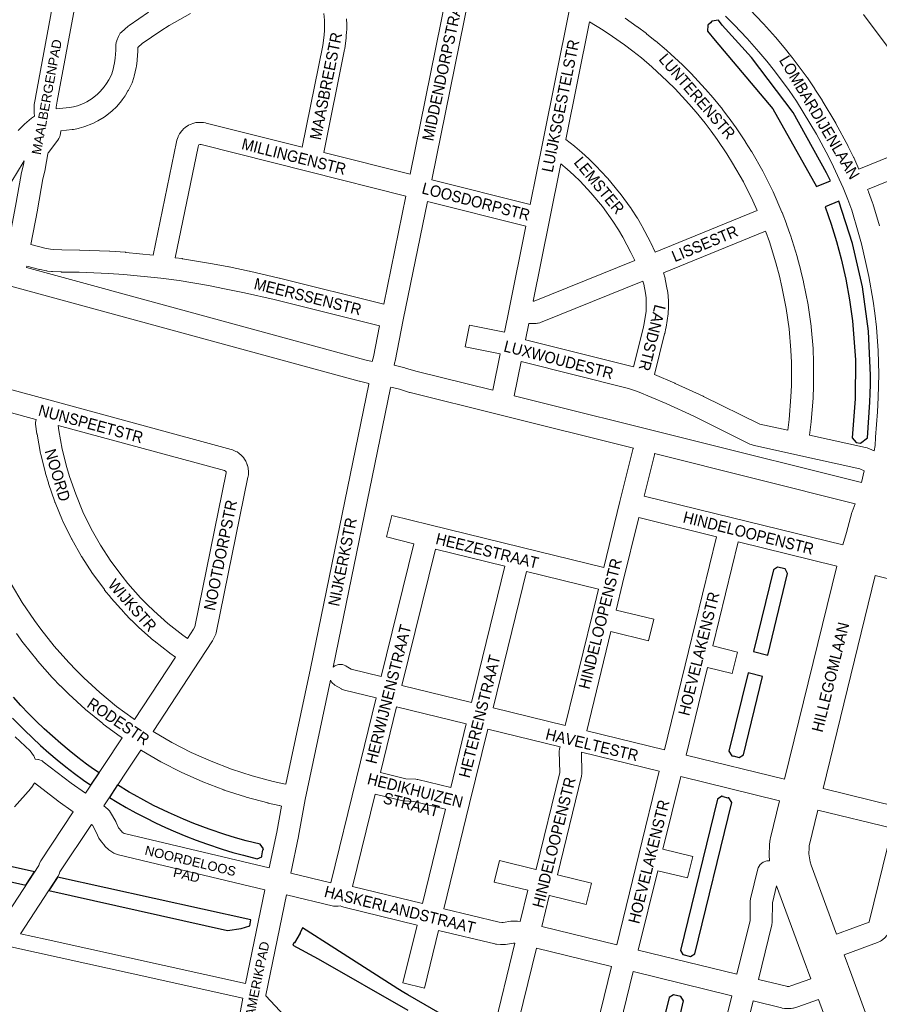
# Model space of a CAD drawing. Header units: metres. Extents: x 123817 to 142006, y 393105 to 406084.
# Tile 22 of 138: x 127737 to 128319, y 399306 to 399973. Entities that reach past the tile are written whole.
import ezdxf
from ezdxf.enums import TextEntityAlignment as Align

# ---------------------------------------------------------------- set-up
doc = ezdxf.new("R2010")
doc.units = ezdxf.units.M
doc.header["$MEASUREMENT"] = 0
doc.styles.add('Style-Arial', font='arial.ttf')

msp = doc.modelspace()

# ---------------------------------------------------------------- linework, layer by layer
at = {"color": 191, "linetype": 'Continuous', "lineweight": 0, "flags": 128}
for points in [[(127747.09, 399908.08), (127747.05, 399908.25), (127746.79, 399910.05), (127746.71, 399911.14), (127746.73, 399911.28), (127746.71, 399911.28), (127746.78, 399914.91), (127746.86, 399915.88), (127747.55, 399920.44), (127747.59, 399920.69), (127763.38, 400006.15)], [(127761.74, 399912.91), (127761.77, 399914.13), (127762.36, 399918.09), (127779.17, 400009.06)], [(128057.4, 399722.19), (128005.27, 399735.22), (127998.34, 399737.32), (127997.96, 399737.43), (127990.62, 399739.23)], [(127988.32, 399724.35), (127994.18, 399722.91), (128001.09, 399720.82), (128001.45, 399720.72), (128061.38, 399705.73), (128152.67, 399682.91)], [(128307.14, 399659.75), (128071.97, 399718.55)], [(128167.07, 399679.31), (128302.97, 399645.33)], [(127747.52, 399472.27), (127749.34, 399472.03), (127749.67, 399471.98), (127752.12, 399471.09), (127752.94, 399470.54), (127771.74, 399456.06), (127781.56, 399449.13)], [(127773.27, 399436.62), (127762.96, 399443.89), (127762.71, 399444.08), (127746.95, 399456.22)], [(127793.85, 399440.51), (127796.61, 399438.32), (127797.69, 399437.27), (127798.43, 399436.21), (127802.01, 399430.04), (127802.38, 399429.31), (127803.98, 399425.67), (127805.85, 399423.35), (127806.47, 399422.79), (127807.63, 399421.95), (127807.99, 399421.79), (127906.06, 399398.49)], [(127889.97, 399320.16), (127903.01, 399383.8), (127803.84, 399407.36), (127802.51, 399407.81), (127800.8, 399408.58), (127800.11, 399408.93), (127799.47, 399409.34), (127797.34, 399410.88), (127796.7, 399411.4), (127795.33, 399412.64), (127794.63, 399413.37), (127794.53, 399413.49), (127791.68, 399417.04), (127790.66, 399418.71), (127788.82, 399422.88), (127786.17, 399427.45), (127785.52, 399427.97)], [(127903.6, 399311.89), (127903.65, 399312.21), (127917.61, 399380.32)], [(127888.06, 399310.34), (127879.95, 399266.08), (127876.81, 399249.75)]]:
    msp.add_lwpolyline(points, dxfattribs=at)
at = {"color": 9, "linetype": 'Continuous', "lineweight": 0, "flags": 128}
for points in [[(128029.34, 400005.94), (128001.55, 399868.57)], [(128082.76, 399848.1), (128016.12, 399864.9), (128044.05, 400002.99), (128056.95, 399999.78), (128071.47, 399995.39), (128078.5, 399992.96), (128088.92, 399988.84), (128102.5, 399982.72), (128109.09, 399979.44), (128109.21, 399979.38), (128109.2, 399979.36), (128091.32, 399890.57), (128082.76, 399848.1)], [(127827.4, 399813.82), (127808.84, 399815.69), (127808.58, 399815.71), (127797.96, 399816.41), (127797.77, 399816.42), (127777.73, 399817.22), (127777.52, 399817.23), (127765.48, 399817.37), (127760.04, 399817.59), (127757.71, 399817.86), (127753.87, 399818.64), (127744.58, 399821), (127748.93, 399844.36), (127748.94, 399844.43), (127752.67, 399865.58), (127754.12, 399871.64), (127754.21, 399872.08), (127756.04, 399882.36), (127756.31, 399883.11), (127756.47, 399883.38), (127762.72, 399891.66), (127763.47, 399892.88), (127764.17, 399894.3), (127764.48, 399895.03), (127764.93, 399897.6), (127764.93, 399897.94), (127764.92, 399898.15), (127772.58, 399898.93), (127773.12, 399899), (127773.3, 399899.04), (127776.73, 399899.73), (127777.26, 399899.85), (127780.36, 399900.72), (127780.99, 399900.92), (127785.82, 399902.72), (127786.55, 399903.04), (127789.49, 399904.52), (127789.88, 399904.73), (127789.99, 399904.8), (127794.27, 399907.37), (127795.12, 399907.96), (127799.4, 399911.42), (127799.93, 399911.89), (127802.26, 399914.17), (127802.66, 399914.59), (127805.87, 399918.26), (127805.98, 399918.38), (127806.43, 399918.98), (127808.34, 399921.78), (127808.58, 399922.15), (127810.32, 399925.06), (127810.59, 399925.55), (127812.69, 399929.76), (127813.04, 399930.55), (127813.07, 399930.64), (127814.34, 399934.28), (127814.57, 399935.07), (127815.95, 399941.03), (127816.09, 399941.82), (127816.55, 399945.65), (127816.59, 399946.05), (127816.99, 399952), (127817.01, 399952.5), (127817.01, 399952.58), (127816.99, 399954.46), (127816.99, 399954.5), (127817.12, 399954.82), (127819.96, 399957.26), (127832.64, 399965.89), (127838.29, 399969.43), (127852.65, 399977.59)], [(127761.74, 399912.91), (127770.7, 399913.82), (127773.51, 399914.38), (127776.04, 399915.08), (127780.18, 399916.63), (127782.51, 399917.8), (127786.1, 399919.96), (127789.7, 399922.87), (127791.56, 399924.69), (127794.29, 399927.8), (127795.82, 399930.04), (127797.3, 399932.52), (127799.07, 399936.05), (127800.05, 399938.85), (127801.25, 399944.02), (127801.64, 399947.25), (127802.01, 399952.71), (127801.98, 399954.99), (127801.98, 399955.07), (127802.09, 399956.36), (127802.35, 399957.83), (127802.69, 399959.11), (127802.75, 399959.28), (127803.84, 399962.05), (127805.08, 399964.13), (127805.94, 399965), (127810.52, 399968.92), (127811.18, 399969.43), (127824.32, 399978.37)], [(127942.89, 399977.48), (127943.34, 399973.11), (127943.49, 399969.7), (127943.47, 399966.27), (127943.27, 399962.94), (127942.29, 399955.88), (127928.34, 399887.01), (127863.31, 399903.34), (127862.86, 399903.44), (127861.55, 399903.68), (127861.48, 399903.7), (127859.87, 399903.8), (127857.22, 399903.7), (127856.22, 399903.59), (127855.01, 399903.27), (127852.51, 399902.38), (127851.27, 399901.81), (127851, 399901.65), (127849.88, 399900.93), (127848.97, 399900.26), (127847.97, 399899.38), (127847.15, 399898.55), (127846.83, 399898.14), (127845.27, 399895.99), (127844.29, 399894.15), (127844.25, 399894.05), (127843.42, 399891.66), (127843.15, 399890.69), (127827.4, 399813.82)], [(128231.69, 399980.36), (128240.72, 399970.81), (128240.88, 399970.64), (128249.08, 399961.42), (128249.22, 399961.26), (128249.22, 399961.26), (128254.68, 399954.76), (128254.79, 399954.62), (128260.09, 399948), (128260.25, 399947.79), (128270.37, 399934.17), (128270.57, 399933.89), (128275.62, 399926.41), (128275.71, 399926.27), (128280.52, 399918.8), (128280.65, 399918.58), (128289.75, 399903.32), (128289.91, 399903.04), (128298.19, 399887.66), (128298.32, 399887.42), (128301.85, 399880.26), (128301.97, 399880.01), (128305.52, 399872.06)], [(128325.31, 399954.54), (128308.55, 399976.78)], [(128001.55, 399868.57), (127942.91, 399883.35), (127957.04, 399953.13), (127957.12, 399953.59), (127958.17, 399961.17), (127958.23, 399961.75), (127958.45, 399965.57), (127958.47, 399965.96), (127958.5, 399969.79), (127958.5, 399969.84), (127958.49, 399970.18), (127958.32, 399974)], [(128167.57, 399815.85), (128236.53, 399843.94), (128233.63, 399850.58), (128227.21, 399863.4), (128219.92, 399876.2), (128216.08, 399882.37), (128209.42, 399892.27), (128205.42, 399897.85), (128201.28, 399903.31), (128195.22, 399910.75), (128190.32, 399916.44), (128180.97, 399926.5), (128175.63, 399931.8), (128165.3, 399941.32), (128158.11, 399947.43), (128152.41, 399951.97), (128146.58, 399956.35), (128138.53, 399962.02), (128132.19, 399966.18), (128122.98, 399971.82), (128106.94, 399892.17), (128112.7, 399887.71), (128112.98, 399887.49), (128117.7, 399883.45), (128117.89, 399883.29), (128122.48, 399879.11), (128122.66, 399878.95), (128127.11, 399874.62), (128127.36, 399874.37), (128135.02, 399866.19), (128135.29, 399865.88), (128135.34, 399865.83), (128143.41, 399856.04), (128143.7, 399855.67), (128151.14, 399845.39), (128151.37, 399845.06), (128155.3, 399838.98), (128155.44, 399838.75), (128158.54, 399833.56), (128158.72, 399833.23), (128164.39, 399822.55), (128164.55, 399822.24), (128167.57, 399815.85)], [(128147.07, 399974.36), (128155.32, 399968.55), (128155.51, 399968.41), (128161.51, 399963.89), (128161.67, 399963.77), (128167.55, 399959.1), (128167.74, 399958.94), (128175.13, 399952.65), (128175.35, 399952.45), (128185.9, 399942.73), (128186.1, 399942.55), (128191.64, 399937.05), (128191.86, 399936.82), (128201.4, 399926.54), (128201.58, 399926.34), (128206.65, 399920.47), (128206.72, 399920.39), (128206.79, 399920.3), (128213, 399912.68), (128213.15, 399912.48), (128217.44, 399906.84), (128217.56, 399906.67), (128221.68, 399900.91), (128221.81, 399900.73), (128228.6, 399890.63), (128228.74, 399890.41), (128232.73, 399884.01), (128232.88, 399883.76), (128240.35, 399870.65), (128240.54, 399870.29), (128247.13, 399857.12), (128247.3, 399856.76), (128253.35, 399842.9), (128253.46, 399842.62), (128253.47, 399842.6), (128256.41, 399835.01), (128256.46, 399834.87), (128256.48, 399834.82), (128259.01, 399827.69), (128259.11, 399827.41), (128263.6, 399812.96), (128263.69, 399812.67), (128266.16, 399803.4), (128266.21, 399803.19), (128267.99, 399795.67), (128268.05, 399795.39), (128271.02, 399780.22), (128271.08, 399779.83), (128273.08, 399765.66), (128273.12, 399765.26), (128274.4, 399750.51), (128274.43, 399750.16), (128274.77, 399741.43), (128274.77, 399741.14), (128274.77, 399741.14), (128274.77, 399725.35), (128274.77, 399725.06), (128274.47, 399717.17), (128274.45, 399716.88), (128273.25, 399701.14), (128273.21, 399700.76), (128272.08, 399691.88), (128309.95, 399683.49), (128311.15, 399683.11), (128315.89, 399681.19), (128316.48, 399684.71), (128316.72, 399690.27), (128316.73, 399690.52), (128318.06, 399707.6), (128318.55, 399717.33), (128318.93, 399733.14), (128318.85, 399741.05), (128318.56, 399748.95), (128317.4, 399764.89), (128316.32, 399774.46), (128315.16, 399782.72), (128312.23, 399799.34), (128310.49, 399807.52), (128307.2, 399821.36), (128305.07, 399829.43), (128300.61, 399844.24), (128297.95, 399851.41), (128294.73, 399859.45), (128288.33, 399873.75), (128284.92, 399880.66), (128276.78, 399895.78), (128267.83, 399910.79), (128263.14, 399918.08), (128258.23, 399925.35), (128248.29, 399938.73), (128243.13, 399945.19), (128237.8, 399951.53), (128229.75, 399960.59), (128220.87, 399969.97), (128215.11, 399975.7)], [(128305.52, 399872.06), (128433.17, 399923.99)], [(128319.47, 399833.63), (128314.91, 399848.79), (128314.77, 399849.2), (128314.76, 399849.24), (128311.98, 399856.72), (128311.91, 399856.9), (128311.38, 399858.24), (128439.11, 399910.22)], [(127735.94, 399898.22), (127739.5, 399901.97), (127740.13, 399902.56), (127744.96, 399906.59), (127745.53, 399907.02), (127747.09, 399908.08)], [(127983.68, 399780.52), (127912.97, 399798.24), (127912.81, 399798.27), (127892.54, 399802.9), (127892.4, 399802.93), (127878.77, 399805.77), (127878.63, 399805.8), (127867.61, 399807.88), (127867.52, 399807.9), (127867.51, 399807.9), (127847.34, 399811.41), (127847.03, 399811.46), (127842.36, 399812.07), (127857.75, 399887.19), (127858.05, 399888.07), (127858.41, 399888.56), (127858.96, 399888.75), (127859.63, 399888.78), (127859.88, 399888.73), (127932.3, 399870.55), (127998.57, 399853.85), (127983.68, 399780.52)], [(127727.08, 399809.37), (127709.65, 399814.19), (127710.57, 399817.04), (127715.71, 399830.84), (127721.58, 399844.37), (127724.73, 399850.9), (127731.68, 399863.96), (127735.36, 399870.27), (127739.24, 399876.52), (127739.96, 399877.62), (127739.48, 399874.92), (127738.03, 399868.85), (127737.93, 399868.41), (127734.17, 399847.07), (127728.55, 399816.86), (127727.08, 399809.37)], [(128084.85, 399782.5), (128095.91, 399837.43), (128103.63, 399875.74), (128107.88, 399872.12), (128112.29, 399868.1), (128116.54, 399863.98), (128123.91, 399856.11), (128131.69, 399846.68), (128138.88, 399836.75), (128142.63, 399830.95), (128145.56, 399826.03), (128151.06, 399815.67), (128153.65, 399810.19), (128085.46, 399782.51), (128085.43, 399782.51), (128084.85, 399782.5)], [(128057.4, 399722.19), (128062.38, 399746.9), (128038.75, 399751.73), (128041.75, 399766.43), (128065.34, 399761.61), (128068.5, 399777.28), (128079.8, 399833.38), (128013.13, 399850.18), (127996.82, 399769.86), (127991.24, 399741.86), (127991.18, 399741.61), (127990.62, 399739.23)], [(128257.37, 399695.11), (128238.32, 399699.25), (128237.92, 399699.39), (128200.14, 399718.1), (128199.95, 399718.19), (128181.06, 399726.9), (128180.83, 399727), (128166.92, 399732.86), (128173.87, 399760.46), (128173.91, 399760.64), (128174.76, 399764.41), (128174.87, 399765), (128176.16, 399774.02), (128176.22, 399774.64), (128176.42, 399778.15), (128176.43, 399778.58), (128176.44, 399782.09), (128176.44, 399782.1), (128176.43, 399782.51), (128176.23, 399786.02), (128176.2, 399786.45), (128175.8, 399789.93), (128175.7, 399790.57), (128174.32, 399797.45), (128174.15, 399798.13), (128173.02, 399801.87), (128242.23, 399830.07), (128242.38, 399829.7), (128244.83, 399822.81), (128249.23, 399808.65), (128251.64, 399799.64), (128253.36, 399792.36), (128256.26, 399777.54), (128258.2, 399763.77), (128259.44, 399749.39), (128259.77, 399740.99), (128259.77, 399725.49), (128259.48, 399717.88), (128258.31, 399702.47), (128257.37, 399695.11)], [(127975.78, 399741.64), (127970.7, 399742.88), (127741.59, 399805.39), (127741.75, 399806.24), (127750.36, 399804.05), (127750.71, 399803.97), (127755.04, 399803.09), (127755.23, 399803.06), (127755.68, 399802.99), (127758.6, 399802.66), (127759.15, 399802.62), (127764.98, 399802.38), (127765.19, 399802.37), (127777.24, 399802.23), (127797.07, 399801.43), (127807.47, 399800.75), (127832.53, 399798.23), (127844.92, 399796.6), (127864.88, 399793.13), (127875.78, 399791.07), (127889.27, 399788.26), (127909.4, 399783.67), (127980.71, 399765.8), (127976.55, 399744.92), (127975.78, 399741.64)], [(128152.76, 399738.04), (128079.61, 399756.5), (128081.82, 399767.46), (128086.03, 399767.51), (128086.78, 399767.56), (128087.83, 399767.68), (128088.29, 399767.74), (128089.22, 399767.97), (128090.23, 399768.29), (128090.81, 399768.5), (128159.07, 399796.2), (128159.68, 399794.15), (128160.93, 399787.93), (128161.27, 399784.97), (128161.44, 399781.89), (128161.44, 399778.81), (128161.26, 399775.83), (128160.06, 399767.42), (128159.3, 399764.02), (128152.76, 399738.04)], [(127730.91, 399792.76), (127966.85, 399728.38), (127967.05, 399728.33), (127973.48, 399726.76), (127973.45, 399726.34), (127933.9, 399533.64), (127917.23, 399455.22)], [(128307.14, 399659.75), (128309.14, 399667.74), (128306.08, 399668.98), (128262.16, 399678.71), (128234.68, 399684.69), (128233.8, 399684.94), (128232.53, 399685.39), (128231.68, 399685.74), (128193.58, 399704.61), (128174.9, 399713.23), (128155.44, 399721.42), (128149.35, 399723.43), (128076.65, 399741.78), (128071.97, 399718.55)], [(127917.23, 399455.22), (127915.9, 399455.48), (127908.75, 399457.1), (127894.43, 399460.94), (127880.39, 399465.52), (127866.6, 399470.83), (127853.11, 399476.85), (127839.95, 399483.59), (127827.28, 399490.94), (127859, 399539.33), (127867.61, 399552.47), (127868.08, 399553.29), (127869.47, 399556.13), (127869.77, 399556.85), (127870.07, 399557.91), (127891.6, 399663.42), (127891.68, 399663.89), (127891.86, 399665.18), (127891.93, 399666.21), (127891.9, 399666.9), (127891.66, 399669.49), (127891.24, 399671.37), (127891.11, 399671.71), (127890.81, 399672.43), (127890.81, 399672.43), (127890.8, 399672.43), (127890.1, 399674.11), (127889.25, 399675.6), (127888.49, 399676.66), (127888.17, 399677.07), (127887.32, 399677.93), (127885.35, 399679.63), (127884.2, 399680.44), (127883.45, 399680.82), (127881.17, 399681.81), (127880.14, 399682.18), (127759.14, 399714.98), (127696.37, 399732)], [(127988.32, 399724.35), (127988.25, 399723.85), (127949.39, 399534.48), (127950.5, 399535.42), (127952.95, 399536.31), (127955.55, 399536.31), (127958, 399535.42), (127958.1, 399535.36), (127961.61, 399533.26), (127981.92, 399528.27), (128004.05, 399618.22), (127985.4, 399622.8), (127988.98, 399637.37), (128014.91, 399631), (128014.91, 399631), (128014.91, 399631), (128076.53, 399615.86), (128132.63, 399602.07), (128143.52, 399646.81), (128143.54, 399646.85), (128143.54, 399646.86), (128152.43, 399682.14), (128152.65, 399682.88), (128152.67, 399682.91)], [(127695.78, 399716.61), (127747.98, 399702.46), (127747.95, 399702.35), (127748.03, 399702.34), (127747.69, 399700.39), (127747.76, 399699.36), (127748.66, 399692.8), (127748.71, 399692.47), (127751.11, 399679.43), (127751.21, 399678.99), (127754.39, 399666.13), (127754.48, 399665.8), (127756.36, 399659.45), (127756.46, 399659.12), (127760.79, 399646.6), (127760.83, 399646.49), (127760.95, 399646.18), (127766.03, 399633.94), (127766.21, 399633.53), (127772.02, 399621.62), (127772.23, 399621.22), (127778.75, 399609.68), (127778.98, 399609.29), (127786.18, 399598.17), (127786.44, 399597.8), (127794.3, 399587.13), (127794.5, 399586.86), (127798.67, 399581.71), (127798.76, 399581.61), (127798.89, 399581.45), (127807.68, 399571.54), (127807.91, 399571.29), (127812.52, 399566.53), (127812.68, 399566.37), (127817.44, 399561.76), (127817.69, 399561.53), (127827.61, 399552.75), (127827.96, 399552.46), (127838.39, 399544.29), (127838.74, 399544.04), (127842.46, 399541.45), (127814.73, 399499.15)], [(127850.68, 399554), (127847.47, 399556.23), (127837.38, 399564.13), (127827.76, 399572.65), (127823.21, 399577.06), (127818.79, 399581.62), (127810.23, 399591.28), (127806.27, 399596.16), (127798.65, 399606.51), (127791.7, 399617.26), (127785.41, 399628.4), (127779.8, 399639.9), (127774.89, 399651.72), (127770.69, 399663.87), (127768.91, 399669.9), (127765.82, 399682.37), (127763.5, 399695.01), (127763.03, 399698.38), (127875.68, 399667.84), (127876.41, 399667.52), (127876.7, 399667.28), (127876.83, 399666.96), (127876.89, 399666.39), (127876.86, 399666.19), (127855.57, 399561.84), (127854.81, 399560.29), (127850.68, 399554)], [(128302.97, 399645.33), (128300.99, 399639.9), (128300.98, 399639.9), (128300.8, 399639.31), (128297.12, 399625.9), (128294.49, 399617.48), (128219.95, 399635.78), (128219.95, 399635.78), (128219.95, 399635.78), (128159.93, 399650.52), (128166.97, 399678.48), (128167.07, 399679.31)], [(128173.79, 399478.64), (128190.08, 399545.26), (128190.08, 399545.26), (128190.08, 399545.26), (128209.1, 399623), (128156.32, 399635.96), (128145.43, 399591.22), (128141.07, 399573.3), (128166.54, 399567.04), (128162.96, 399552.47), (128137.52, 399558.72), (128121.16, 399491.54), (128173.79, 399478.64)], [(128255.16, 399458.69), (128290.49, 399603.02), (128223.67, 399619.43), (128206.44, 399548.97), (128223.27, 399544.84), (128219.69, 399530.27), (128202.87, 399534.4), (128188.36, 399475.06), (128255.16, 399458.69)], [(128043.07, 399510.7), (127995.89, 399522.27), (128018.61, 399614.64), (128065.68, 399603.08), (128043.07, 399510.7)], [(128106.59, 399495.12), (128057.64, 399507.13), (128080.24, 399599.5), (128129.08, 399587.5), (128124.72, 399569.57), (128124.72, 399569.57), (128124.72, 399569.57), (128106.59, 399495.12)], [(128331.57, 399440.02), (128281.27, 399452.3), (128316.59, 399596.62), (128366.83, 399584.34), (128347.19, 399503.95), (128347.19, 399503.95), (128347.19, 399503.95), (128331.57, 399440.02)], [(127814.73, 399499.15), (127813.9, 399499.71), (127802.64, 399508.02), (127791.28, 399517.36), (127780.39, 399527.31), (127775.2, 399532.45), (127770.15, 399537.72), (127760.38, 399548.77), (127751.21, 399560.33), (127746.93, 399566.18), (127738.71, 399578.42), (127731.17, 399591.04)], [(127781.56, 399449.13), (127806.47, 399486.63), (127805.37, 399487.36), (127805.11, 399487.55), (127793.57, 399496.07), (127793.27, 399496.31), (127781.6, 399505.9), (127781.3, 399506.16), (127770.16, 399516.35), (127769.94, 399516.55), (127764.58, 399521.86), (127764.44, 399522), (127759.22, 399527.46), (127759.02, 399527.68), (127749.01, 399538.99), (127748.89, 399539.13), (127748.76, 399539.29), (127739.37, 399551.12), (127739.19, 399551.35), (127734.74, 399557.45)], [(127947.7, 399388.54), (127920.66, 399395.01), (127925.89, 399419.87), (127925.93, 399420.1), (127930.39, 399445), (127947.56, 399525.75), (127948.51, 399524.1), (127950.4, 399522.49), (127954.88, 399519.81), (127954.98, 399519.75), (127956.94, 399518.96), (127978.34, 399513.7), (127965.05, 399459.45), (127965.05, 399459.45), (127965.05, 399459.44), (127947.7, 399388.54)], [(128028.95, 399452.98), (128039.51, 399496.13), (127992.31, 399507.71), (127981.4, 399463.15), (127998.6, 399458.92), (128005.32, 399458.58), (128006.25, 399458.48), (128006.72, 399458.38), (128028.95, 399452.98)], [(128063.51, 399361.55), (128064.38, 399361.58), (128069.74, 399362.35), (128070.62, 399362.42), (128073.02, 399362.48), (128074.17, 399362.42), (128075.99, 399362.18), (128081.2, 399383.37), (128058.47, 399388.92), (128062.03, 399403.5), (128086.65, 399397.48), (128086.78, 399397.81), (128102.8, 399463.26), (128102.53, 399477.39), (128102.53, 399477.53), (128102.74, 399479.31), (128103.05, 399480.54), (128054.08, 399492.56), (128041.74, 399442.15), (128024.33, 399370.8), (128061.72, 399361.7), (128063.51, 399361.55)], [(127733.99, 399487.45), (127743.99, 399477.87), (127744.54, 399477.28), (127744.81, 399476.93), (127745.73, 399475.71), (127746.48, 399474.45), (127747.52, 399472.27)], [(127906.06, 399398.49), (127911.19, 399422.85), (127914.35, 399440.5), (127912.91, 399440.78), (127912.7, 399440.83), (127905.3, 399442.5), (127905.01, 399442.57), (127890.36, 399446.5), (127889.98, 399446.62), (127875.55, 399451.31), (127875.18, 399451.45), (127861.02, 399456.9), (127860.66, 399457.05), (127846.81, 399463.24), (127846.45, 399463.41), (127832.94, 399470.32), (127832.61, 399470.5), (127832.6, 399470.51), (127819.47, 399478.13), (127819.22, 399478.28), (127819.02, 399478.41), (127793.85, 399440.51)], [(128141.46, 399346.41), (128156.4, 399407.54), (128170.23, 399464.06), (128117.61, 399476.97), (128117.55, 399476.7), (128117.81, 399462.56), (128117.81, 399462.42), (128117.6, 399460.64), (128101.27, 399393.91), (128124.29, 399388.29), (128120.73, 399373.72), (128095.79, 399379.81), (128095.73, 399379.64), (128090.62, 399358.83), (128141.46, 399346.41)], [(127733.45, 399440.02), (127744.41, 399452.36), (127744.55, 399452.52), (127745.1, 399453.27), (127746.76, 399455.83), (127746.95, 399456.22)], [(128222.86, 399326.53), (128231.74, 399362.8), (128231.91, 399375.98), (128232.13, 399377.67), (128237.07, 399397.84), (128237.3, 399398.62), (128238.6, 399400.88), (128240.6, 399402.55), (128243.05, 399403.44), (128245.03, 399403.44), (128245.02, 399403.5), (128244.74, 399406.92), (128244.71, 399407.54), (128244.74, 399407.73), (128244.71, 399407.73), (128244.87, 399413.95), (128244.93, 399414.75), (128245.38, 399418.14), (128245.53, 399418.91), (128251.62, 399444.11), (128184.8, 399460.49), (128172.76, 399411.25), (128193.01, 399406.29), (128189.44, 399391.72), (128169.19, 399396.68), (128156.03, 399342.85), (128222.86, 399326.53)], [(128009.76, 399374.35), (127962.5, 399385.89), (127977.83, 399448.58), (127995.72, 399444.18), (127996.21, 399444.07), (127997.14, 399443.97), (128003.87, 399443.64), (128025.39, 399438.41), (128009.76, 399374.35)], [(127721.78, 399357.35), (127749.84, 399400.16), (127750.43, 399401.78), (127750.43, 399401.79), (127751.23, 399403.37), (127773.27, 399436.62)], [(128290.35, 399353.76), (128273.22, 399400.43), (128272.49, 399402.75), (128271.72, 399406.75), (128271.61, 399408.09), (128271.71, 399412.23), (128271.89, 399413.58), (128277.73, 399437.73), (128328.02, 399425.45), (128312.53, 399362.08), (128312.43, 399361.85), (128290.35, 399353.76)], [(127785.52, 399427.97), (127764.22, 399395.83), (127763.64, 399394.22), (127763.64, 399394.21), (127762.86, 399392.67), (127737.44, 399353.88)], [(128314.25, 399288.67), (128300.65, 399325.69), (128295.52, 399339.67), (128317.99, 399347.91), (128318.58, 399348.15), (128319.64, 399348.65), (128320.22, 399348.95), (128320.76, 399349.29), (128321.71, 399349.96), (128323.07, 399351.18), (128324.49, 399352.8), (128324.59, 399352.91), (128325.75, 399354.82), (128326.59, 399356.81), (128326.73, 399357.16), (128326.96, 399357.94), (128342.59, 399421.89), (128389.71, 399410.39), (128368.01, 399321.83), (128365.74, 399316.49), (128365.6, 399316.12), (128365.36, 399315.33), (128359.47, 399291.06)], [(128256.92, 399318.25), (128256.4, 399318.34), (128237.44, 399322.97), (128246.51, 399360.06), (128246.73, 399361.75), (128246.9, 399374.93), (128249.72, 399386.45), (128267.7, 399337.46), (128272.83, 399323.48), (128259.31, 399318.53), (128258.33, 399318.28), (128256.92, 399318.25)], [(128057.67, 399287.06), (128072.39, 399347.46), (128071.43, 399347.44), (128066.12, 399346.68), (128065.35, 399346.61), (128063.63, 399346.54), (128062.69, 399346.56), (128059.86, 399346.8), (128059.2, 399346.89), (128058.73, 399346.99), (128020.76, 399356.23), (128011.14, 399317.01), (127996.57, 399320.59), (128006.19, 399359.78), (127956.51, 399371.92), (127955.19, 399372.37), (127953.98, 399372.92), (127952.69, 399372.56), (127950.08, 399372.56), (127949.64, 399372.65), (127917.61, 399380.32)], [(128118.01, 399250.45), (128137.9, 399331.84), (128087.05, 399344.26), (128072.24, 399283.51)], [(128197.63, 399223.5), (128219.3, 399311.96), (128152.47, 399328.28), (128132.59, 399246.9)], [(128214.59, 399227.23), (128214.12, 399227.26), (128214, 399227.29), (128233.87, 399308.4), (128253.08, 399303.71), (128253.56, 399303.61), (128253.56, 399303.61), (128255.06, 399303.34), (128256.53, 399303.23), (128259.56, 399303.31), (128260.68, 399303.42), (128261.26, 399303.54), (128263.42, 399304.1), (128264.12, 399304.32), (128278, 399309.4), (128291.6, 399272.36), (128297.31, 399256.82), (128217.7, 399227.74), (128216.71, 399227.45), (128214.59, 399227.23)]]:
    msp.add_lwpolyline(points, dxfattribs=at)
at = {"flags": 128}
for points in [[(128276.81, 399860.36), (128286.18, 399864.18), (128285.18, 399866.46), (128283.61, 399869.59), (128261.01, 399910.53), (128232.75, 399947.78), (128212.93, 399969.54), (128210.39, 399973.07), (128205.86, 399972.35), (128204.91, 399971.33), (128203.07, 399969.6), (128202.89, 399965.51), (128208.11, 399959.15), (128247.1, 399912.99)], [(128300.85, 399689.97), (128303.52, 399686.79), (128306.56, 399686.28), (128311.23, 399690.09), (128312.9, 399714.06), (128313.18, 399720.12), (128313.34, 399726.17), (128313.4, 399732.23), (128312.03, 399762.35), (128307.96, 399792.23), (128301.2, 399821.62), (128291.82, 399850.28), (128282.55, 399846.5), (128286.62, 399834.89), (128290.26, 399823.15), (128293.47, 399811.27), (128296.62, 399797.41), (128299.18, 399783.42), (128301.13, 399769.34), (128301.13, 399769.31), (128303.15, 399742.88), (128303.06, 399716.38)], [(128243.74, 399542.78), (128257.21, 399598.06), (128255.48, 399601.17), (128250.37, 399602.43), (128247.53, 399600.63), (128234.02, 399545.31)], [(128224.38, 399473.34), (128227.23, 399475.27), (128240.16, 399528.21), (128230.5, 399530.73), (128217.45, 399477.56), (128219.36, 399474.46), (128220.29, 399474.25), (128220.36, 399474.55)], [(127421.48, 399463.83), (127421.22, 399462.41), (127422.64, 399458.29), (127582.76, 399422.45), (127584.94, 399424.11), (127595.61, 399421.41), (127597.2, 399419.24), (127741.15, 399386.9), (127744.1, 399391.4), (127746.97, 399395.78), (127599.37, 399428.88), (127596.39, 399427.23), (127586.66, 399429.66), (127586.01, 399429.8), (127584.82, 399432.22), (127424.49, 399468.18), (127421.75, 399465.26)], [(127799.12, 399448.45), (127797.73, 399446.36), (127803.08, 399443.03), (127809.11, 399439.49), (127815.66, 399435.89), (127822.3, 399432.45), (127829, 399429.14), (127835.77, 399425.97), (127842.61, 399422.96), (127849.51, 399420.09), (127856.48, 399417.38), (127863.51, 399414.81), (127874.12, 399411.21), (127881.28, 399409.05), (127888.49, 399407.09), (127897.94, 399404.81), (127900.89, 399406.07), (127901.02, 399406.75), (127901.74, 399410.81), (127901.95, 399410.76), (127902.1, 399411.43), (127899.85, 399414.59), (127890.39, 399416.94), (127883.17, 399418.94), (127876.02, 399421.15), (127865.41, 399424.8), (127854.91, 399428.69), (127847.99, 399431.52), (127837.72, 399436.1), (127827.61, 399440.94), (127820.97, 399444.4), (127814.42, 399448.05), (127811.18, 399449.94), (127803.31, 399454.76)], [(128191.46, 399338.54), (128194.27, 399340.4), (128219.36, 399442.98), (128217.32, 399446.01), (128216.97, 399446.09), (128216.91, 399445.86), (128213.55, 399446.65), (128213.61, 399446.89), (128212.72, 399447.1), (128209.58, 399445.15), (128184.55, 399342.63), (128186.14, 399339.9)], [(127756.75, 399383.34), (127877.73, 399356.17), (127886.93, 399357.6), (127892.9, 399359.24), (127893.55, 399363.44), (127762.67, 399392.37), (127762.35, 399391.89)]]:
    msp.add_lwpolyline(points, close=True, dxfattribs=at)
for points in [[(127732.18, 399500), (127740.15, 399491.85), (127745.54, 399486.67), (127751.04, 399481.6), (127756.65, 399476.63), (127762.36, 399471.78), (127768.15, 399467.07), (127774.05, 399462.5), (127780.09, 399458.07), (127785.16, 399454.54), (127790.69, 399462.88), (127786.99, 399465.45), (127782.29, 399468.85), (127776.32, 399473.39), (127770.45, 399478.06), (127764.71, 399482.84), (127759.08, 399487.74), (127753.56, 399492.8), (127748.16, 399497.98), (127742.9, 399503.29), (127737.76, 399508.72), (127732.73, 399514.27)], [(128143.18, 399229.79), (128000, 399312.54), (127997.1, 399314.02), (127993.14, 399316.62), (127950.54, 399343.86), (127928.59, 399357.89), (127928.59, 399357.89), (127926.85, 399354.63), (127926.99, 399354.27), (127923.17, 399347.78), (127922.76, 399347.73), (127921.9, 399346.25), (127939.21, 399337.01), (128000, 399302.24)], [(128178.67, 399274.45), (128186.59, 399308.54), (128184.79, 399311.3), (128179.86, 399312.52), (128176.86, 399310.69), (128158.53, 399236.33)]]:
    msp.add_lwpolyline(points, dxfattribs=at)
at = {"color": 111, "linetype": 'Continuous', "lineweight": 0, "flags": 128}
for points in [[(127888.06, 399310.34), (127813.76, 399326.76), (127730.94, 399345.07), (127720.28, 399347.44), (127690.05, 399354.2), (127607.78, 399371.37), (127607.68, 399371.39), (127540.33, 399386.89), (127423.77, 399412.51)], [(127889.97, 399320.16), (127754.29, 399350.15), (127737.44, 399353.88)], [(127903.6, 399311.89), (128163.63, 399033.32), (128163.65, 399033.3), (128193.28, 399001.2), (128277.6, 398911.37)]]:
    msp.add_lwpolyline(points, dxfattribs=at)

# ---------------------------------------------------------------- texts
at = {"color": 8, "style": 'Style-Arial', "width": 0.909091}
for s, rotation, p in [('MIDDENDORPSTRAAT', 77.93514, (128024.27, 399943.01)), ('MAASBREESTR', 78.57935, (127944.4, 399928.39)), ('LUIJKSGESTELSTR', 78.49622, (128103.32, 399914.94)), ('LUNTERENSTR', 310.7856, (128195.91, 399921.44)), ('LOMBARDIJENLAAN', 300.79889, (128278.76, 399907.11)), ('MILLINGENSTR', 345.89765, (127922.73, 399880.68)), ('LEMSTER', 309.5114, (128129.55, 399861.06)), ('LOOSDORPSTR', 345.53504, (128046.09, 399850.08)), ('LISSESTR', 22.58244, (128201.08, 399821.58)), ('MEERSSENSTR', 345.93484, (127932.18, 399785.69)), ('LANDSTR', 255.88332, (128165.45, 399757.73)), ('LUXWOUDESTR', 345.55143, (128102.11, 399742.93)), ('NUNSPEETSTR', 344.83179, (127785.18, 399699.46)), ('NOORD', 286.48225, (127762.61, 399664.75)), ('NOOTDORPSTR', 78.46613, (127872.97, 399610.48)), ('HINDELOOPENSTR', 345.88314, (128230.73, 399625.48)), ('NIJKERKSTR', 78.56468, (127955.64, 399605.92)), ('HEEZESTRAAT', 346.22505, (128053.71, 399613.45)), ('HINDELOOPENSTR', 75.88314, (128130.22, 399564.05)), ('WIJKSTR', 311.561, (127813.29, 399576.51)), ('HOEVELAKENSTR', 76.02489, (128197.08, 399543.73)), ('HERWIJNENSTRAAT', 75.76506, (127986.7, 399516.34)), ('HILLEGOMLAAN', 76.14306, (128286.2, 399527.84)), ('HETERENSTRAAT', 75.7359, (128048.49, 399501.28)), ('RODESTR', 325.9835, (127803.8, 399497.84)), ('HAVELTESTR', 346.45572, (128124.74, 399482)), ('HINDELOOPENSTR', 75.88314, (128098.96, 399415.83)), ('HOEVELAKENSTR', 76.02489, (128163.21, 399402.81)), ('HASKERLANDSTRAAT', 346.17915, (127994.59, 399370.32))]:
    msp.add_text(s, height=7.7, rotation=rotation, dxfattribs=at).set_placement(p, align=Align.MIDDLE_CENTER)
at = {"color": 8, "style": 'Style-Arial'}
for s, rotation, p in [('MAALBERGENPAD', 79.54048, (127755.27, 399920.98)), ('NOORDELOOS', 346.47227, (127852.65, 399403.32)), ('PAD', 346.47227, (127850.02, 399393.67)), ('KAMERIKPAD', 78.37559, (127897.34, 399320.29))]:
    msp.add_text(s, height=6.3, rotation=rotation, dxfattribs=at).set_placement(p, align=Align.MIDDLE_CENTER)
at = {"color": 8, "linetype": 'Continuous', "lineweight": 0, "style": 'Style-Arial', "width": 0.909091}
for s, p in [('HEDIKHUIZEN', (128004.95, 399451.09)), ('STRAAT', (128002.24, 399441.46))]:
    msp.add_text(s, height=7.7, rotation=345.7299, dxfattribs=at).set_placement(p, align=Align.MIDDLE_CENTER)

doc.saveas('drawing.dxf')
